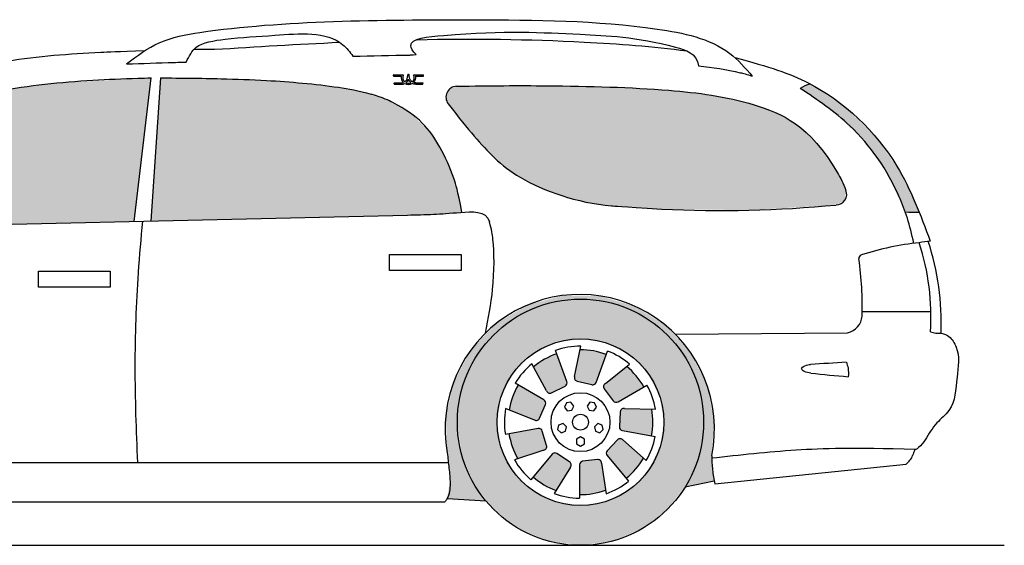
# Model space of a CAD drawing. Header units: millimetres. Extents: x 10.45 to 15.67, y 3.72 to 5.17.
# Tile 2 of 2: x 12.95 to 15.67, y 3.72 to 5.17. Entities that reach past the tile are written whole.
import ezdxf

# ---------------------------------------------------------------- set-up
doc = ezdxf.new("R2010")
doc.units = ezdxf.units.MM
doc.layers.add('HATCH', color=7, linetype='Continuous')

# ---------------------------------------------------------------- blocks, each defined once
blk = doc.blocks.new('*U31')
at = {"layer": 'HATCH', "color": 251, "linetype": 'Continuous'}
for points in [[(14.4536, 4.409), (14.3566, 4.3833), (14.5013, 4.3991)], [(14.4536, 4.409), (14.5013, 4.3991), (14.5539, 4.4078)], [(14.5539, 4.4078), (14.5013, 4.3991), (14.6503, 4.3798)], [(14.3566, 4.3833), (14.27, 4.3326), (14.3313, 4.3535)], [(14.4133, 4.3875), (14.3566, 4.3833), (14.3313, 4.3535)], [(14.5013, 4.3991), (14.3566, 4.3833), (14.4133, 4.3875)], [(14.5013, 4.3991), (14.5893, 4.3875), (14.6503, 4.3798)], [(14.5893, 4.3875), (14.6713, 4.3535), (14.6503, 4.3798)], [(14.6503, 4.3798), (14.6713, 4.3535), (14.7357, 4.327)], [(14.3313, 4.3535), (14.27, 4.3326), (14.2609, 4.2995)], [(14.6713, 4.3535), (14.7417, 4.2995), (14.7357, 4.327)], [(14.27, 4.3326), (14.2001, 4.2605), (14.2609, 4.2995)], [(14.7357, 4.327), (14.7417, 4.2995), (14.8038, 4.2534)], [(14.2609, 4.2995), (14.2001, 4.2605), (14.2068, 4.2291)], [(14.7417, 4.2995), (14.7957, 4.2291), (14.8038, 4.2534)], [(14.2001, 4.2605), (14.152, 4.1724), (14.2068, 4.2291)], [(14.8038, 4.2534), (14.7957, 4.2291), (14.8498, 4.1642)], [(14.2068, 4.2291), (14.152, 4.1724), (14.1729, 4.1471)], [(14.7957, 4.2291), (14.8297, 4.1471), (14.8498, 4.1642)], [(14.152, 4.1724), (14.1293, 4.0747), (14.1729, 4.1471)], [(14.8498, 4.1642), (14.8297, 4.1471), (14.8702, 4.0659)], [(14.1729, 4.1471), (14.1293, 4.0747), (14.1613, 4.0591)], [(14.8297, 4.1471), (14.8413, 4.0591), (14.8702, 4.0659)], [(14.1293, 4.0747), (14.1335, 3.9744), (14.1613, 4.0591)], [(14.1613, 4.0591), (14.1335, 3.9744), (14.1703, 3.9811)], [(14.8413, 4.0591), (14.8284, 3.9665), (14.8636, 3.9658)], [(14.8702, 4.0659), (14.8413, 4.0591), (14.8636, 3.9658)], [(14.1703, 3.9811), (14.1335, 3.9744), (14.1971, 3.9072)], [(14.1335, 3.9744), (14.1363, 3.9479), (14.1971, 3.9072)], [(14.1363, 3.9479), (14.141, 3.8983), (14.1971, 3.9072)], [(14.8284, 3.9665), (14.7908, 3.8809), (14.8636, 3.9658)], [(14.8636, 3.9658), (14.7908, 3.8809), (14.8637, 3.9594)], [(14.8637, 3.9594), (14.7908, 3.8809), (14.8705, 3.8975)], [(14.141, 3.8983), (14.1332, 3.8488), (14.24, 3.8415)], [(14.1971, 3.9072), (14.141, 3.8983), (14.24, 3.8415)]]:
    blk.add_solid(points, dxfattribs=at)
blk = doc.blocks.new('*U43')
at = {"layer": 'HATCH', "color": 251, "linetype": 'Continuous'}
for points in [[(14.4984, 3.9411), (14.5707, 3.8715), (14.5009, 3.9477)], [(14.5009, 3.9477), (14.5596, 3.946), (14.5072, 3.951)], [(14.5596, 3.946), (14.5009, 3.9477), (14.5707, 3.8715)], [(14.5072, 3.951), (14.5562, 3.9535), (14.5484, 3.956)], [(14.5562, 3.9535), (14.5072, 3.951), (14.5596, 3.946)], [(14.4984, 3.8591), (14.5351, 3.862), (14.4984, 3.9411)], [(14.5707, 3.8715), (14.4984, 3.9411), (14.5351, 3.862)]]:
    blk.add_solid(points, dxfattribs=at)
blk = doc.blocks.new('*U44')
at = {"layer": 'HATCH', "color": 251, "linetype": 'Continuous'}
for points in [[(14.5753, 3.9801), (14.6539, 3.9298), (14.6037, 4.0104)], [(14.6037, 4.0104), (14.675, 3.96), (14.6112, 4.0135)], [(14.675, 3.96), (14.6037, 4.0104), (14.6539, 3.9298)], [(14.6186, 4.01), (14.6112, 4.0135), (14.675, 3.96)], [(14.5726, 3.9735), (14.6276, 3.904), (14.5753, 3.9801)], [(14.6276, 3.904), (14.5726, 3.9735), (14.5749, 3.9668)], [(14.6539, 3.9298), (14.5753, 3.9801), (14.6276, 3.904)]]:
    blk.add_solid(points, dxfattribs=at)
blk = doc.blocks.new('*U45')
at = {"layer": 'HATCH', "color": 251, "linetype": 'Continuous'}
for points in [[(14.6087, 4.0461), (14.7013, 4.0582), (14.611, 4.0876)], [(14.611, 4.0876), (14.6981, 4.0949), (14.6148, 4.0949)], [(14.6981, 4.0949), (14.611, 4.0876), (14.7013, 4.0582)], [(14.6228, 4.0969), (14.6148, 4.0949), (14.6981, 4.0949)], [(14.7013, 4.0582), (14.6087, 4.0461), (14.6977, 4.0215)], [(14.6109, 4.0394), (14.6977, 4.0215), (14.6087, 4.0461)], [(14.6977, 4.0215), (14.6109, 4.0394), (14.617, 4.0357)]]:
    blk.add_solid(points, dxfattribs=at)
blk = doc.blocks.new('*U46')
at = {"layer": 'HATCH', "color": 251, "linetype": 'Continuous'}
for points in [[(14.57, 4.1661), (14.5653, 4.1595), (14.629, 4.213)], [(14.567, 4.1515), (14.629, 4.213), (14.5653, 4.1595)], [(14.629, 4.213), (14.567, 4.1515), (14.6551, 4.1869)], [(14.5919, 4.1183), (14.6551, 4.1869), (14.567, 4.1515)], [(14.6551, 4.1869), (14.5919, 4.1183), (14.6759, 4.1566)], [(14.5979, 4.1145), (14.6759, 4.1566), (14.5919, 4.1183)], [(14.6759, 4.1566), (14.5979, 4.1145), (14.6049, 4.1156)]]:
    blk.add_solid(points, dxfattribs=at)
blk = doc.blocks.new('*U47')
at = {"layer": 'HATCH', "color": 251, "linetype": 'Continuous'}
for points in [[(14.4852, 4.1853), (14.4858, 4.1771), (14.5002, 4.2591)], [(14.4923, 4.1721), (14.5002, 4.2591), (14.4858, 4.1771)], [(14.5002, 4.2591), (14.4923, 4.1721), (14.5369, 4.2559)], [(14.5327, 4.1627), (14.5369, 4.2559), (14.4923, 4.1721)], [(14.5369, 4.2559), (14.5327, 4.1627), (14.5724, 4.246)], [(14.5397, 4.1636), (14.5724, 4.246), (14.5327, 4.1627)], [(14.5724, 4.246), (14.5397, 4.1636), (14.5444, 4.169)]]:
    blk.add_solid(points, dxfattribs=at)
blk = doc.blocks.new('*U48')
at = {"layer": 'HATCH', "color": 251, "linetype": 'Continuous'}
for points in [[(14.4021, 4.2328), (14.4588, 4.1586), (14.4356, 4.248)], [(14.4635, 4.1639), (14.4356, 4.248), (14.4588, 4.1586)], [(14.4356, 4.248), (14.4635, 4.1639), (14.4636, 4.171)], [(14.3719, 4.2116), (14.4217, 4.1399), (14.4021, 4.2328)], [(14.4588, 4.1586), (14.4021, 4.2328), (14.4217, 4.1399)], [(14.4078, 4.1454), (14.4135, 4.1395), (14.3719, 4.2116)], [(14.4217, 4.1399), (14.3719, 4.2116), (14.4135, 4.1395)]]:
    blk.add_solid(points, dxfattribs=at)
blk = doc.blocks.new('*U49')
at = {"layer": 'HATCH', "color": 251, "linetype": 'Continuous'}
for points in [[(14.3137, 4.1284), (14.4047, 4.108), (14.3295, 4.1616)], [(14.405, 4.1151), (14.3295, 4.1616), (14.4047, 4.108)], [(14.3295, 4.1616), (14.405, 4.1151), (14.4005, 4.1206)], [(14.3041, 4.0928), (14.3884, 4.0699), (14.3137, 4.1284)], [(14.4047, 4.108), (14.3137, 4.1284), (14.3884, 4.0699)], [(14.3742, 4.0651), (14.3824, 4.0643), (14.3041, 4.0928)], [(14.3884, 4.0699), (14.3041, 4.0928), (14.3824, 4.0643)]]:
    blk.add_solid(points, dxfattribs=at)
blk = doc.blocks.new('*U50')
at = {"layer": 'HATCH', "color": 251, "linetype": 'Continuous'}
for points in [[(14.3038, 4.0272), (14.3915, 4.0401), (14.3846, 4.0415)], [(14.3915, 4.0401), (14.3038, 4.0272), (14.3959, 4.0345)], [(14.313, 3.9916), (14.3959, 4.0345), (14.3038, 4.0272)], [(14.3959, 4.0345), (14.313, 3.9916), (14.4079, 3.9948)], [(14.3286, 3.9582), (14.4079, 3.9948), (14.313, 3.9916)], [(14.4079, 3.9948), (14.3286, 3.9582), (14.4068, 3.9867)], [(14.4001, 3.982), (14.4068, 3.9867), (14.3286, 3.9582)]]:
    blk.add_solid(points, dxfattribs=at)
blk = doc.blocks.new('*U51')
at = {"layer": 'HATCH', "color": 251, "linetype": 'Continuous'}
for points in [[(14.4294, 3.974), (14.3705, 3.9078), (14.4363, 3.9725)], [(14.3705, 3.9078), (14.4294, 3.974), (14.4232, 3.9706)], [(14.4005, 3.8864), (14.4363, 3.9725), (14.3705, 3.9078)], [(14.4363, 3.9725), (14.4005, 3.8864), (14.4711, 3.9498)], [(14.4339, 3.8708), (14.4711, 3.9498), (14.4005, 3.8864)], [(14.4711, 3.9498), (14.4339, 3.8708), (14.4755, 3.9429)], [(14.4733, 3.935), (14.4755, 3.9429), (14.4339, 3.8708)]]:
    blk.add_solid(points, dxfattribs=at)
blk = doc.blocks.new('*U52')
at = {"layer": 'HATCH', "linetype": 'Continuous'}
for points in [[(14.5893, 4.3875), (14.3313, 4.3535), (14.6713, 4.3535)], [(14.4133, 4.3875), (14.3313, 4.3535), (14.5893, 4.3875)], [(14.5013, 4.3991), (14.4133, 4.3875), (14.5893, 4.3875)], [(14.6713, 4.3535), (14.2609, 4.2995), (14.7417, 4.2995)], [(14.3313, 4.3535), (14.2609, 4.2995), (14.6713, 4.3535)], [(14.2609, 4.2995), (14.2068, 4.2291), (14.4302, 4.2778)], [(14.2609, 4.2995), (14.5013, 4.2891), (14.7417, 4.2995)], [(14.2609, 4.2995), (14.4302, 4.2778), (14.5013, 4.2891)], [(14.7417, 4.2995), (14.5013, 4.2891), (14.5724, 4.2778)], [(14.7417, 4.2995), (14.5724, 4.2778), (14.7957, 4.2291)], [(14.4302, 4.2778), (14.2068, 4.2291), (14.3661, 4.2452)], [(14.5724, 4.2778), (14.6365, 4.2452), (14.7957, 4.2291)], [(14.3661, 4.2452), (14.2068, 4.2291), (14.3152, 4.1943)], [(14.6365, 4.2452), (14.6874, 4.1943), (14.7957, 4.2291)], [(14.2068, 4.2291), (14.1729, 4.1471), (14.3152, 4.1943)], [(14.7957, 4.2291), (14.6874, 4.1943), (14.8297, 4.1471)], [(14.3152, 4.1943), (14.1729, 4.1471), (14.2825, 4.1302)], [(14.6874, 4.1943), (14.72, 4.1302), (14.8297, 4.1471)], [(14.1729, 4.1471), (14.1613, 4.0591), (14.2825, 4.1302)], [(14.8297, 4.1471), (14.72, 4.1302), (14.8413, 4.0591)], [(14.2825, 4.1302), (14.1613, 4.0591), (14.2713, 4.0591)], [(14.72, 4.1302), (14.7313, 4.0591), (14.8413, 4.0591)], [(14.1613, 4.0591), (14.1729, 3.9711), (14.2713, 4.0591)], [(14.2713, 4.0591), (14.1729, 3.9711), (14.2825, 3.988)], [(14.8413, 4.0591), (14.72, 3.988), (14.8297, 3.9711)], [(14.7313, 4.0591), (14.72, 3.988), (14.8413, 4.0591)], [(14.2825, 3.988), (14.1729, 3.9711), (14.3152, 3.9239)], [(14.1729, 3.9711), (14.2068, 3.8891), (14.3152, 3.9239)], [(14.72, 3.988), (14.6874, 3.9239), (14.8297, 3.9711)], [(14.8297, 3.9711), (14.6874, 3.9239), (14.7957, 3.8891)], [(14.3152, 3.9239), (14.2068, 3.8891), (14.3661, 3.873)], [(14.6874, 3.9239), (14.6365, 3.873), (14.7957, 3.8891)], [(14.2068, 3.8891), (14.2609, 3.8187), (14.3661, 3.873)], [(14.7957, 3.8891), (14.6365, 3.873), (14.7417, 3.8187)], [(14.3661, 3.873), (14.2609, 3.8187), (14.4302, 3.8403)], [(14.6365, 3.873), (14.5724, 3.8403), (14.7417, 3.8187)], [(14.4302, 3.8403), (14.2609, 3.8187), (14.5013, 3.8291)], [(14.5724, 3.8403), (14.5013, 3.8291), (14.7417, 3.8187)], [(14.5013, 3.8291), (14.2609, 3.8187), (14.7417, 3.8187)], [(14.2609, 3.8187), (14.3313, 3.7646), (14.7417, 3.8187)], [(14.7417, 3.8187), (14.3313, 3.7646), (14.6713, 3.7646)], [(14.3313, 3.7646), (14.4133, 3.7307), (14.6713, 3.7646)], [(14.6713, 3.7646), (14.4133, 3.7307), (14.5893, 3.7307)], [(14.4133, 3.7307), (14.5013, 3.7191), (14.5893, 3.7307)]]:
    blk.add_solid(points, dxfattribs=at)
blk = doc.blocks.new('*U54')
at = {"layer": 'HATCH', "linetype": 'Continuous'}
for points in [[(13.3157, 5.0097), (13.0543, 4.9957), (13.269, 4.6133)], [(12.9251, 4.9786), (12.7979, 4.9515), (13.269, 4.6133)], [(13.0543, 4.9957), (12.9251, 4.9786), (13.269, 4.6133)], [(12.7979, 4.9515), (12.6738, 4.913), (13.269, 4.6133)], [(12.6738, 4.913), (12.5542, 4.8622), (13.269, 4.6133)], [(12.5542, 4.8622), (12.441, 4.7988), (13.269, 4.6133)], [(12.441, 4.7988), (12.336, 4.7232), (12.3743, 4.6977)], [(12.441, 4.7988), (12.3743, 4.6977), (13.269, 4.6133)], [(12.336, 4.7232), (12.3344, 4.6959), (12.3743, 4.6977)], [(12.3743, 4.6977), (12.3928, 4.6914), (13.269, 4.6133)], [(12.3928, 4.6914), (12.4009, 4.6728), (13.269, 4.6133)], [(12.4009, 4.6728), (12.4037, 4.5931), (13.269, 4.6133)]]:
    blk.add_solid(points, dxfattribs=at)
blk = doc.blocks.new('*U55')
at = {"layer": 'HATCH', "linetype": 'Continuous'}
for points in [[(13.3151, 4.6144), (14.1302, 4.6354), (13.3416, 5.0098)], [(14.1737, 4.6388), (13.3416, 5.0098), (14.1302, 4.6354)], [(13.3416, 5.0098), (14.1737, 4.6388), (13.6307, 5.0029)], [(14.1649, 4.6822), (13.6307, 5.0029), (14.1737, 4.6388)], [(13.6307, 5.0029), (14.1649, 4.6822), (13.7739, 4.9914)], [(14.1587, 4.7085), (13.7739, 4.9914), (14.1649, 4.6822)], [(13.7739, 4.9914), (14.1587, 4.7085), (13.8448, 4.9819)], [(14.1496, 4.7369), (13.8448, 4.9819), (14.1587, 4.7085)], [(13.8448, 4.9819), (14.1496, 4.7369), (13.9234, 4.965)], [(14.1312, 4.7828), (13.9234, 4.965), (14.1496, 4.7369)], [(13.9234, 4.965), (14.1312, 4.7828), (13.9512, 4.9557)], [(14.0879, 4.8579), (13.9512, 4.9557), (14.1312, 4.7828)], [(13.9512, 4.9557), (14.0879, 4.8579), (13.9695, 4.9483)], [(14.0316, 4.9125), (13.9695, 4.9483), (14.0879, 4.8579)], [(13.9695, 4.9483), (14.0316, 4.9125), (13.9935, 4.9359)], [(14.1302, 4.6354), (13.3151, 4.6144), (14.0939, 4.6333)], [(14.0234, 4.631), (14.0939, 4.6333), (13.3151, 4.6144)]]:
    blk.add_solid(points, dxfattribs=at)
blk = doc.blocks.new('*U56')
at = {"layer": 'HATCH', "linetype": 'Continuous'}
for points in [[(14.13, 4.9591), (14.2661, 4.7868), (14.1394, 4.9784)], [(14.1394, 4.9784), (14.3134, 4.749), (14.1593, 4.9865)], [(14.3134, 4.749), (14.1394, 4.9784), (14.2661, 4.7868)], [(14.1593, 4.9865), (14.3736, 4.7148), (14.243, 4.9878)], [(14.3736, 4.7148), (14.1593, 4.9865), (14.3134, 4.749)], [(14.243, 4.9878), (14.447, 4.6855), (14.32, 4.9884)], [(14.447, 4.6855), (14.243, 4.9878), (14.3736, 4.7148)], [(14.32, 4.9884), (14.5292, 4.6644), (14.4648, 4.9874)], [(14.5292, 4.6644), (14.32, 4.9884), (14.447, 4.6855)], [(14.4648, 4.9874), (14.5722, 4.6579), (14.6052, 4.9837)], [(14.5722, 4.6579), (14.4648, 4.9874), (14.5292, 4.6644)], [(14.5956, 4.6557), (14.6052, 4.9837), (14.5722, 4.6579)], [(14.6052, 4.9837), (14.5956, 4.6557), (14.7374, 4.9761)], [(14.6083, 4.6548), (14.7374, 4.9761), (14.5956, 4.6557)], [(14.7374, 4.9761), (14.6083, 4.6548), (14.8595, 4.9625)], [(14.2661, 4.7868), (14.13, 4.9591), (14.2257, 4.8285)], [(14.1359, 4.9385), (14.2257, 4.8285), (14.13, 4.9591)], [(14.6313, 4.6534), (14.8595, 4.9625), (14.6083, 4.6548)], [(14.8595, 4.9625), (14.6313, 4.6534), (14.9799, 4.9356)], [(14.2257, 4.8285), (14.1359, 4.9385), (14.1855, 4.8754)], [(14.1626, 4.9037), (14.1855, 4.8754), (14.1359, 4.9385)], [(14.6689, 4.651), (14.9799, 4.9356), (14.6313, 4.6534)], [(14.9799, 4.9356), (14.6689, 4.651), (15.0428, 4.9127)], [(14.7256, 4.6475), (15.0428, 4.9127), (14.6689, 4.651)], [(15.0428, 4.9127), (14.7256, 4.6475), (15.1071, 4.8736)], [(14.9666, 4.6446), (15.1071, 4.8736), (14.7256, 4.6475)], [(15.1071, 4.8736), (14.9666, 4.6446), (15.1394, 4.8445)], [(15.2072, 4.6588), (15.1394, 4.8445), (14.9666, 4.6446)], [(15.1394, 4.8445), (15.2072, 4.6588), (15.1716, 4.8072)], [(15.1716, 4.8072), (15.2315, 4.6722), (15.2034, 4.7603)], [(15.2315, 4.6722), (15.1716, 4.8072), (15.2072, 4.6588)], [(15.2344, 4.6998), (15.2034, 4.7603), (15.2315, 4.6722)]]:
    blk.add_solid(points, dxfattribs=at)
blk = doc.blocks.new('*U57')
at = {"layer": 'HATCH', "linetype": 'Continuous'}
for points in [[(15.1212, 4.9878), (15.1082, 4.9805), (15.2341, 4.9275)], [(15.1082, 4.9805), (15.2015, 4.9146), (15.2341, 4.9275)], [(15.1351, 4.9932), (15.1212, 4.9878), (15.2341, 4.9275)], [(15.2341, 4.9275), (15.2015, 4.9146), (15.3193, 4.8435)], [(15.2015, 4.9146), (15.2838, 4.8369), (15.3193, 4.8435)], [(15.3193, 4.8435), (15.2838, 4.8369), (15.3866, 4.7458)], [(15.2838, 4.8369), (15.3497, 4.744), (15.3866, 4.7458)], [(15.3866, 4.7458), (15.3497, 4.744), (15.4364, 4.6391)], [(15.3497, 4.744), (15.3979, 4.6396), (15.4364, 4.6391)], [(15.3979, 4.6396), (15.4172, 4.6393), (15.4364, 4.6391)]]:
    blk.add_solid(points, dxfattribs=at)

msp = doc.modelspace()

# ---------------------------------------------------------------- linework, layer by layer
for p, q in [((13.269, 4.6133), (13.3157, 5.0097)), ((13.3416, 5.0098), (13.3151, 4.6144)), ((12.4037, 4.5931), (14.0234, 4.631)), ((15.4688, 4.3635), (15.2795, 4.3635)), ((14.7634, 4.3017), (15.239, 4.3062)), ((14.4852, 4.1853), (14.5023, 4.2691)), ((14.4636, 4.171), (14.4322, 4.2574)), ((14.5444, 4.169), (14.5758, 4.2554)), ((14.4078, 4.1454), (14.3671, 4.2206)), ((14.57, 4.1661), (14.637, 4.2193)), ((14.4005, 4.1206), (14.3209, 4.1666)), ((14.4923, 4.1721), (14.5327, 4.1627)), ((14.6049, 4.1156), (14.6846, 4.1616)), ((14.4217, 4.1399), (14.4588, 4.1586)), ((14.567, 4.1515), (14.5919, 4.1183)), ((14.3884, 4.0699), (14.4047, 4.108)), ((14.3742, 4.0651), (14.2946, 4.0965)), ((14.611, 4.0876), (14.6087, 4.0461)), ((14.6228, 4.0969), (14.7083, 4.0946)), ((14.3846, 4.0415), (14.294, 4.0255)), ((14.4079, 3.9948), (14.3959, 4.0345)), ((14.617, 4.0357), (14.7076, 4.0198)), ((14.6037, 4.0104), (14.5753, 3.9801)), ((14.6186, 4.01), (14.6826, 3.9532)), ((14.4001, 3.982), (14.3189, 3.955)), ((14.4232, 3.9706), (14.3641, 3.9001)), ((14.4711, 3.9498), (14.4363, 3.9725)), ((12.1274, 3.9479), (14.1363, 3.9479)), ((14.5484, 3.956), (14.5072, 3.951)), ((14.5596, 3.946), (14.5722, 3.8614)), ((14.5749, 3.9668), (14.634, 3.8964)), ((14.8722, 3.8885), (15.4004, 3.9435)), ((14.4733, 3.935), (14.4285, 3.8621)), ((14.4984, 3.9411), (14.4984, 3.8491)), ((14.7908, 3.8809), (14.8705, 3.8975)), ((11.9151, 3.8391), (14.1267, 3.8391)), ((14.1332, 3.8488), (14.24, 3.8415)), ((10.4456, 3.7191), (15.6716, 3.7191))]:
    msp.add_line(p, q)
at = {"linetype": 'Continuous'}
for p, q in [((13.9849, 5.0153), (13.9847, 5.0177)), ((13.9855, 5.0185), (14.0108, 5.0185)), ((13.9857, 5.0145), (14.0066, 5.0145)), ((14.0252, 5.0192), (14.0277, 5.0192)), ((14.042, 5.0185), (14.0674, 5.0185)), ((14.0462, 5.0145), (14.0672, 5.0145)), ((14.068, 5.0153), (14.0682, 5.0177)), ((13.9866, 4.993), (13.9864, 4.9954)), ((13.9872, 4.9963), (14.0064, 4.9963)), ((13.9874, 4.9923), (14.0064, 4.9923)), ((14.0465, 4.9963), (14.0657, 4.9963)), ((14.0465, 4.9923), (14.0655, 4.9923)), ((14.0663, 4.993), (14.0665, 4.9954))]:
    msp.add_line(p, q, dxfattribs=at)
for points in [[(13.9743, 4.5225), (14.1719, 4.5225), (14.1719, 4.4779), (13.9743, 4.4779)], [(13.0051, 4.4765), (13.2026, 4.4765), (13.2026, 4.4319), (13.0051, 4.4319)], [(14.4624, 4.1127), (14.4571, 4.1009), (14.4647, 4.0905), (14.4775, 4.0919), (14.4827, 4.1036), (14.4751, 4.114)], [(14.5402, 4.1127), (14.5274, 4.114), (14.5199, 4.1036), (14.5251, 4.0919), (14.5379, 4.0905), (14.5454, 4.1009)], [(14.4383, 4.0386), (14.4479, 4.03), (14.4601, 4.034), (14.4627, 4.0466), (14.4532, 4.0552), (14.441, 4.0512)], [(14.5642, 4.0386), (14.5616, 4.0512), (14.5494, 4.0552), (14.5398, 4.0466), (14.5425, 4.034), (14.5547, 4.03)], [(14.5013, 3.9929), (14.5124, 3.9993), (14.5124, 4.0122), (14.5013, 4.0186), (14.4902, 4.0122), (14.4902, 3.9993)]]:
    msp.add_lwpolyline(points, close=True)
for radius in [0.34, 0.23, 0.0814, 0.022]:
    msp.add_circle((14.5013, 4.0591), radius)
for centre, radius, start, end in [((13.9855, 5.0177), 0.0008, 90, 184.401), ((13.9857, 5.0153), 0.0008, 184.401, 270), ((14.0264, 5.0114), 0.0201, 170.9246, 226.135), ((14.0264, 5.0114), 0.0161, 157.8152, 232.0175), ((14.0108, 5.0177), 0.0008, 337.8152, 90), ((14.0252, 5.0184), 0.0008, 90, 176.4608), ((14.0277, 5.0184), 0.0008, 3.5392, 90), ((14.0264, 5.0114), 0.0161, 307.9825, 22.1848), ((14.0264, 5.0114), 0.0201, 313.865, 9.0754), ((14.042, 5.0177), 0.0008, 90, 202.1848), ((14.0672, 5.0153), 0.0008, 270, 355.599), ((14.0674, 5.0177), 0.0008, 355.599, 90), ((13.9872, 4.9955), 0.0008, 90, 184.401), ((13.9874, 4.9931), 0.0008, 184.401, 270), ((14.0264, 5.0114), 0.0201, 239.9995, 300.0005), ((14.0264, 5.0114), 0.0161, 247.3037, 292.6963), ((14.0655, 4.9931), 0.0008, 270, 355.599), ((14.0657, 4.9955), 0.0008, 355.599, 90)]:
    msp.add_arc(centre, radius, start, end, dxfattribs=at)
for centre, radius, start, end in [((14.1599, 4.9565), 0.03, 91.1778, 216.8471), ((15.1693, 4.8859), 0.1127, 107.671, 122.8399), ((15.2065, 4.6888), 0.03, 271.3434, 21.5367), ((14.8872, 8.0295), 3.3859, 267.2637, 275.4231), ((15.4504, 7.1039), 2.4649, 268.781, 269.6757), ((15.5029, 3.8417), 0.7157, 95.2948, 108.3984), ((14.8075, 4.3508), 0.6614, 356.324, 17.9163), ((14.785, 4.3345), 0.7126, 357.6013, 18.3161), ((15.2801, 4.5113), 0.01, 108.3984, 187.74), ((14.3013, 4.3782), 0.9779, 358.4413, 7.74), ((14.4994, 4.0401), 0.3717, 348.4718, 190.1687), ((15.2289, 4.3552), 0.05, 281.7078, 355.9168), ((15.4934, 4.3949), 0.0903, 253.3332, 272.2728), ((14.5013, 4.0591), 0.21, 89.7285, 109.2085), ((14.5013, 4.0591), 0.2, 109.1689, 130.2997), ((14.5013, 4.0591), 0.2, 69.1689, 90.2997), ((14.5013, 4.0591), 0.21, 49.7285, 69.2085), ((14.5013, 4.0591), 0.21, 129.7285, 149.2085), ((15.5278, -1.3719), 5.6039, 92.9913, 94.0018), ((14.5013, 4.0591), 0.2, 29.1689, 50.2997), ((15.4814, 7.2935), 3.1181, 263.6605, 265.5738), ((14.5013, 4.0591), 0.2, 149.1689, 170.2997), ((14.4542, 4.1676), 0.01, 296.8479, 20), ((14.4946, 4.1819), 0.01, 160, 256.8479), ((14.535, 4.1724), 0.01, 256.8479, 340), ((14.575, 4.1575), 0.01, 120, 216.8479), ((14.5013, 4.0591), 0.21, 9.7285, 29.2085), ((14.4172, 4.1488), 0.01, 200, 296.8479), ((14.3955, 4.112), 0.01, 336.8479, 60), ((14.5999, 4.1242), 0.01, 216.8479, 300), ((14.5013, 4.0591), 0.21, 169.7285, 189.2085), ((14.621, 4.087), 0.01, 80, 176.8479), ((14.5013, 4.0591), 0.2, 349.1689, 10.2997), ((14.3792, 4.0738), 0.01, 240, 336.8479), ((14.5013, 4.0591), 0.2, 189.1689, 210.2997), ((14.3863, 4.0316), 0.01, 16.8479, 100), ((14.6187, 4.0456), 0.01, 176.8479, 260), ((14.611, 4.0035), 0.01, 40, 136.8479), ((14.5013, 4.0591), 0.21, 329.7285, 349.2085), ((14.3983, 3.9919), 0.01, 280, 16.8479), ((14.4309, 3.9641), 0.01, 56.8479, 140), ((14.5826, 3.9733), 0.01, 136.8479, 220), ((14.5013, 4.0591), 0.21, 209.7285, 229.2085), ((14.4656, 3.9414), 0.01, 320, 56.8479), ((14.5084, 3.9411), 0.01, 96.8479, 180), ((14.5496, 3.946), 0.01, 0, 96.8479), ((14.5013, 4.0591), 0.2, 309.1689, 330.2997), ((15.3712, 3.9841), 0.05, 305.6859, 339.8314), ((14.5013, 4.0591), 0.2, 229.1689, 250.2997), ((14.5013, 4.0591), 0.21, 289.7285, 309.2085), ((14.5013, 4.0591), 0.21, 249.7285, 269.2085), ((14.5013, 4.0591), 0.2, 269.1689, 290.2997)]:
    msp.add_arc(centre, radius, start, end)
for points, knots in [([(13.2477, 5.0482), (13.277, 5.0709), (13.3411, 5.117), (13.6309, 5.1685), (14.1437, 5.1716), (14.6112, 5.1685), (14.8884, 5.1137), (14.9564, 5.0374), (14.9758, 5.0141)], [2.60973, 2.60973, 2.60973, 2.60973, 13.613142, 26.287617, 99.988298, 150.939013, 172.393505, 181.304859, 181.304859, 181.304859, 181.304859]), ([(13.4123, 5.053), (13.4217, 5.0704), (13.4358, 5.104), (13.5372, 5.1209), (13.6753, 5.1272), (13.8163, 5.1411), (13.8646, 5.0815), (13.8731, 5.0695)], [0.91356, 0.91356, 0.91356, 0.91356, 6.982045, 15.425332, 28.300672, 47.143479, 51.471161, 51.471161, 51.471161, 51.471161]), ([(14.0473, 5.0742), (14.0388, 5.0835), (14.015, 5.1167), (14.2703, 5.1434), (14.4647, 5.1303), (14.6722, 5.1233), (14.8216, 5.0783), (14.8275, 5.0433)], [2.233785, 2.233785, 2.233785, 2.233785, 5.563179, 15.141314, 52.760792, 79.401798, 86.031621, 86.031621, 86.031621, 86.031621]), ([(14.0491, 5.1153), (14.2033, 5.1185), (14.4529, 5.1157), (14.7006, 5.0967), (14.7952, 5.0842)], [55.857903, 55.857903, 55.857903, 55.857903, 102.078792, 130.594058, 130.594058, 130.594058, 130.594058]), ([(12.7394, 5.0171), (12.7989, 5.0315), (12.9424, 5.0664), (13.1121, 5.0776), (13.2206, 5.0827), (13.2992, 5.0851)], [0, 0, 0, 0, 18.320111, 44.238447, 50.852063, 50.852063, 50.852063, 50.852063]), ([(13.8731, 5.0695), (13.9255, 5.0709), (13.9797, 5.0723), (14.0338, 5.073), (14.0473, 5.0742)], [68.573075, 68.573075, 68.573075, 68.573075, 84.29949, 84.813797, 84.813797, 84.813797, 84.813797]), ([(14.9273, 5.0659), (15.0233, 5.0406), (15.1851, 4.9871), (15.375, 4.8066), (15.4405, 4.6303), (15.467, 4.5591)], [147.875778, 147.875778, 147.875778, 147.875778, 165.269457, 198.795599, 221.468263, 221.468263, 221.468263, 221.468263]), ([(13.2477, 5.0482), (13.2914, 5.0497), (13.3407, 5.0513), (13.3899, 5.0529), (13.4123, 5.053)], [3.998611, 3.998611, 3.998611, 3.998611, 17.129422, 18.781346, 18.781346, 18.781346, 18.781346]), ([(14.8275, 5.0433), (14.8662, 5.039), (14.9133, 5.0317), (14.9594, 5.0199), (14.9758, 5.0141)], [162.639424, 162.639424, 162.639424, 162.639424, 174.287011, 176.941492, 176.941492, 176.941492, 176.941492]), ([(12.3298, 4.7181), (12.3472, 4.7323), (12.3649, 4.7461), (12.4263, 4.7909), (12.4722, 4.8194), (12.5585, 4.8651), (12.5984, 4.8835), (12.6796, 4.9159), (12.7211, 4.9299), (12.8055, 4.9542), (12.8484, 4.9643), (12.9782, 4.9892), (13.0663, 4.9983), (13.196, 5.006), (13.2374, 5.0077), (13.291, 5.0091), (13.3034, 5.0094), (13.3157, 5.0097)], [19.695889, 19.695889, 19.695889, 19.695889, 26.520781, 26.520781, 42.915803, 42.915803, 56.198787, 56.198787, 69.481772, 69.481772, 82.843731, 82.843731, 109.567647, 109.567647, 122.025264, 122.025264, 125.738074, 125.738074, 125.738074, 125.738074]), ([(13.3416, 5.0098), (13.3983, 5.0093), (13.4536, 5.0089), (13.5507, 5.0065), (13.5926, 5.005), (13.6677, 5.0009), (13.701, 4.9985), (13.7674, 4.9924), (13.8005, 4.9886), (13.8607, 4.9796), (13.8879, 4.9748), (13.9234, 4.965)], [1.45436, 1.45436, 1.45436, 1.45436, 18.080103, 18.080103, 30.702564, 30.702564, 40.761164, 40.761164, 50.819764, 50.819764, 59.209828, 59.209828, 59.209828, 59.209828]), ([(14.1593, 4.9865), (14.2534, 4.9884), (14.45, 4.9892), (14.7338, 4.9813), (14.9687, 4.9501), (15.1435, 4.8755), (15.2269, 4.7189), (15.2344, 4.6998)], [13.585791, 13.585791, 13.585791, 13.585791, 33.800768, 64.817599, 89.389704, 112.104241, 114.527267, 114.527267, 114.527267, 114.527267]), ([(15.4216, 4.5527), (15.4111, 4.6043), (15.3724, 4.7203), (15.2704, 4.8711), (15.1561, 4.9487), (15.1082, 4.9805)], [1.47129, 1.47129, 1.47129, 1.47129, 13.726167, 37.86942, 55.067273, 55.067273, 55.067273, 55.067273]), ([(14.1737, 4.6388), (14.1619, 4.7008), (14.1343, 4.786), (14.0859, 4.8772), (14.0108, 4.9282), (13.9584, 4.9541), (13.9234, 4.965)], [0.893833, 0.893833, 0.893833, 0.893833, 5.102714, 25.055301, 36.497758, 40.289238, 40.289238, 40.289238, 40.289238]), ([(14.1359, 4.9385), (14.1658, 4.8985), (14.2271, 4.8254), (14.3188, 4.7254), (14.5011, 4.6616), (14.6062, 4.6549), (14.7256, 4.6475)], [4.719021, 4.719021, 4.719021, 4.719021, 14.853809, 33.508625, 54.994038, 57.15963, 57.15963, 57.15963, 57.15963]), ([(14.0234, 4.631), (14.0476, 4.6316), (14.0937, 4.6327), (14.162, 4.6374), (14.2404, 4.6447), (14.25, 4.6123)], [0, 0, 0, 0, 7.244764, 13.853546, 20.544264, 20.544264, 20.544264, 20.544264]), ([(13.2919, 4.6139), (13.2874, 4.5667), (13.2757, 4.4334), (13.2678, 4.211), (13.2742, 4.0363), (13.278, 3.9479)], [52.183815, 52.183815, 52.183815, 52.183815, 67.478156, 95.376895, 123.917576, 123.917576, 123.917576, 123.917576]), ([(14.2386, 4.305), (14.2473, 4.3448), (14.2638, 4.4349), (14.2636, 4.5479), (14.256, 4.5898), (14.25, 4.6123)], [8.007145, 8.007145, 8.007145, 8.007145, 20.222876, 35.470247, 41.488343, 41.488343, 41.488343, 41.488343]), ([(15.497, 4.3047), (15.5072, 4.3028), (15.5219, 4.2957), (15.5509, 4.2529), (15.539, 4.1801), (15.5357, 4.0989), (15.4884, 4.0627), (15.4623, 4.0273), (15.4483, 3.9997), (15.43, 3.9852), (15.426, 3.9832), (15.4235, 3.9823)], [0, 0, 0, 0, 2.634086, 6.518795, 15.518099, 25.664462, 30.815769, 33.871967, 39.898616, 40.473653, 41.358049, 41.358049, 41.358049, 41.358049]), ([(15.2354, 4.2244), (15.2373, 4.2191), (15.2417, 4.2063), (15.2412, 4.1927), (15.2408, 4.1847)], [0.385056, 0.385056, 0.385056, 0.385056, 2.060264, 4.429813, 4.429813, 4.429813, 4.429813]), ([(14.1335, 3.9744), (14.135, 3.9602), (14.138, 3.932), (14.1429, 3.89), (14.1393, 3.8561), (14.1287, 3.8417), (14.1266, 3.8391)], [0, 0, 0, 0, 4.274931, 8.490534, 12.850045, 13.846869, 13.846869, 13.846869, 13.846869]), ([(15.4274, 3.984), (15.2489, 3.9884), (15.0947, 3.9846), (14.9413, 3.9682), (14.8637, 3.9594)], [4.389727, 4.389727, 4.389727, 4.389727, 27.272575, 50.660213, 50.660213, 50.660213, 50.660213]), ([(14.8636, 3.9658), (14.8638, 3.9529), (14.8651, 3.9269), (14.8698, 3.9013), (14.8722, 3.8885)], [5.940353, 5.940353, 5.940353, 5.940353, 9.810953, 13.726158, 13.726158, 13.726158, 13.726158])]:
    msp.add_open_spline(points, degree=3, knots=knots)
for points in [[(13.4343, 5.0887), (13.4563, 5.0887), (13.4738, 5.0888), (13.4912, 5.0887)], [(13.4912, 5.0887), (13.6061, 5.0958), (13.7211, 5.1028), (13.8361, 5.1081)], [(15.467, 4.5591), (15.4568, 4.5579), (15.4466, 4.5567), (15.4368, 4.5543)], [(15.4235, 3.9823), (15.4218, 3.9771), (15.4201, 3.9719), (15.4182, 3.9668)]]:
    msp.add_open_spline(points, degree=3)
for points, knots in [([(14.0166, 4.9987), (14.0169, 4.999), (14.0172, 4.9992), (14.0187, 5.0005), (14.0197, 5.0018), (14.0214, 5.0044), (14.022, 5.0057), (14.0235, 5.0097), (14.0239, 5.0125), (14.0243, 5.0165), (14.0243, 5.0175), (14.0244, 5.0185)], [1.643842, 1.643842, 1.643842, 1.643842, 1.847146, 1.847146, 2.564972, 2.564972, 3.175183, 3.175183, 4.400697, 4.400697, 4.775634, 4.775634, 4.775634, 4.775634]), ([(14.0202, 4.9966), (14.0229, 4.999), (14.0251, 5.0024), (14.0264, 5.0059), (14.0264, 5.0061)], [1.855389, 1.855389, 1.855389, 1.855389, 3.176835, 3.23777, 3.23777, 3.23777, 3.23777]), ([(14.0326, 4.9966), (14.03, 4.999), (14.0278, 5.0024), (14.0265, 5.0059), (14.0264, 5.0061)], [1.855389, 1.855389, 1.855389, 1.855389, 3.176835, 3.23777, 3.23777, 3.23777, 3.23777]), ([(14.0363, 4.9987), (14.036, 4.999), (14.0357, 4.9992), (14.0342, 5.0005), (14.0331, 5.0018), (14.0315, 5.0044), (14.0308, 5.0057), (14.0294, 5.0097), (14.0289, 5.0125), (14.0286, 5.0165), (14.0285, 5.0175), (14.0285, 5.0185)], [1.643842, 1.643842, 1.643842, 1.643842, 1.847146, 1.847146, 2.564972, 2.564972, 3.175183, 3.175183, 4.400697, 4.400697, 4.775634, 4.775634, 4.775634, 4.775634]), ([(14.0062, 4.9963), (14.0075, 4.9963), (14.0087, 4.9964), (14.0108, 4.9966), (14.0117, 4.9967), (14.0125, 4.9969)], [0, 0, 0, 0, 0.4764115, 0.4764115, 0.8771047, 0.8771047, 0.8771047, 0.8771047]), ([(14.0064, 4.9923), (14.0097, 4.9924), (14.0132, 4.9926), (14.0163, 4.994), (14.0164, 4.994)], [0, 0, 0, 0, 1.229824, 1.276695, 1.276695, 1.276695, 1.276695]), ([(14.0465, 4.9923), (14.0431, 4.9924), (14.0396, 4.9926), (14.0366, 4.994), (14.0365, 4.994)], [0, 0, 0, 0, 1.229824, 1.276695, 1.276695, 1.276695, 1.276695]), ([(14.0467, 4.9963), (14.0454, 4.9963), (14.0441, 4.9964), (14.042, 4.9966), (14.0411, 4.9967), (14.0403, 4.9969)], [0, 0, 0, 0, 0.4764115, 0.4764115, 0.8771047, 0.8771047, 0.8771047, 0.8771047])]:
    msp.add_open_spline(points, degree=3, knots=knots, dxfattribs=at)
msp.add_spline([(15.1371, 4.1945), (15.1189, 4.1992), (15.1117, 4.206), (15.1207, 4.2145), (15.1367, 4.2184)], degree=3)

# ---------------------------------------------------------------- block references
at = {"layer": 'HATCH', "linetype": 'Continuous'}
for name in ['*U54', '*U55', '*U56', '*U57', '*U52']:
    msp.add_blockref(name, (0, 0), dxfattribs=at)
at = {"layer": 'HATCH', "color": 251, "linetype": 'Continuous'}
for name in ['*U31', '*U48', '*U47', '*U46', '*U49', '*U45', '*U50', '*U44', '*U51', '*U43']:
    msp.add_blockref(name, (0, 0), dxfattribs=at)

doc.saveas('drawing.dxf')
